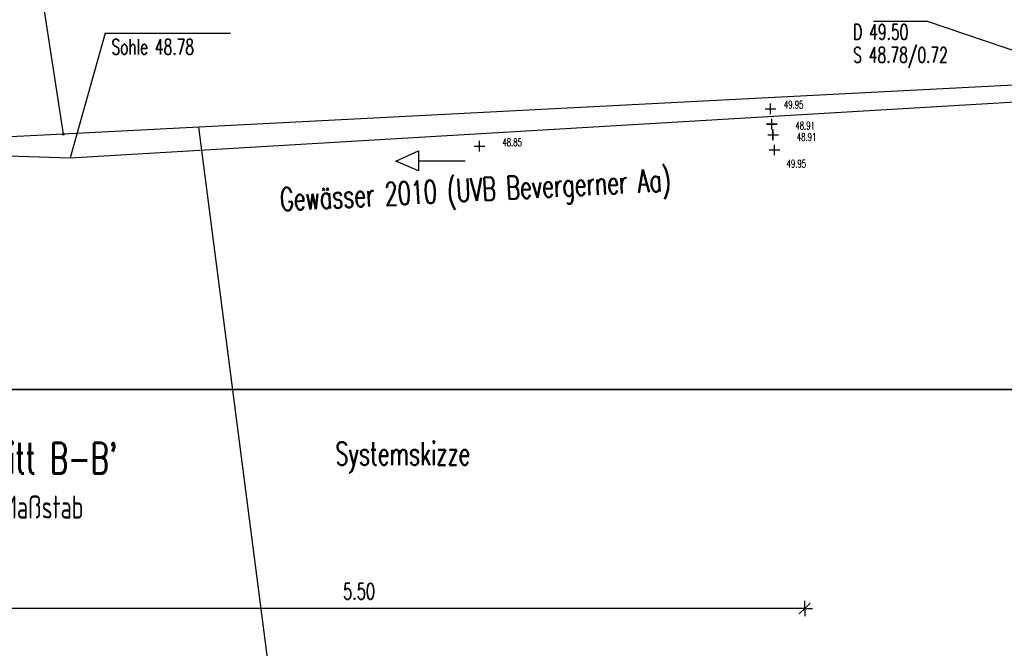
# Model space of a CAD drawing. Extents: x 3409653 to 3410193, y 5788342 to 5789000.
# Tile 12 of 79: x 3409714 to 3409778, y 5788670 to 5788711. Entities that reach past the tile are written whole.
import ezdxf

# ---------------------------------------------------------------- set-up
doc = ezdxf.new("R2010")
doc.units = 0
doc.header["$MEASUREMENT"] = 0
doc.linetypes.add('LINIENART0', pattern=[0])
doc.linetypes.add('LINIENART1', pattern=[50, 40, -10])
for name, color, linetype in [('detail_AA-BB', 7, 'Continuous'), ('Gewässer', 7, 'Continuous'), ('Gewässer verrohrt', 7, 'Continuous'), ('hoehen_lp', 7, 'Continuous'), ('NULLEBENE', 7, 'Continuous'), ('Straßenbau', 7, 'Continuous'), ('SwKanalPlanung', 7, 'Continuous'), ('TOP-HOEHENI', 7, 'Continuous')]:
    doc.layers.add(name, color=color, linetype=linetype)
doc.styles.add('SIMPLEX', font='simplex')

# ---------------------------------------------------------------- blocks, each defined once
blk = doc.blocks.new('GELAEN-109')
at = {"layer": 'NULLEBENE', "color": 1, "linetype": 'LINIENART0'}
for p, q in [((-0.188, 0.188), (0.188, -0.188)), ((-0.188, -0.188), (0.188, 0.188))]:
    blk.add_line(p, q, dxfattribs=at)
blk = doc.blocks.new('GEWPFEIL-242')
at = {"layer": 'NULLEBENE', "color": 194, "linetype": 'LINIENART0'}
for p, q in [((-22.65827, -0.11079), (-0.00046, 10.10744)), ((-0.00046, 10.10744), (-0.00046, 0.00028)), ((0, 0), (0, -10)), ((0, 0), (46.944, 0)), ((-22.65827, -0.11079), (-22.65827, -0.11079)), ((-0.00046, -9.99972), (-22.65827, -0.11079))]:
    blk.add_line(p, q, dxfattribs=at)
blk = doc.blocks.new('MASSTRENN-45')
at = {"layer": 'NULLEBENE', "color": 1, "linetype": 'LINIENART0'}
for q in [(-0.1, 0), (-0.07071, -0.07071), (0, 0.1), (0.07071, 0.07071), (0, -0.1), (0.1, 0)]:
    blk.add_line((0, 0), q, dxfattribs=at)

msp = doc.modelspace()

# ---------------------------------------------------------------- linework, layer by layer
at = {"layer": 'detail_AA-BB', "color": 128, "linetype": 'LINIENART0'}
msp.add_line((3409765.08691, 5788672.53397, 0.001), (3409710.08691, 5788672.53397, 5), dxfattribs=at)
msp.add_line((3409765.08691, 5788672.53397, 0.001), (3409710.08691, 5788672.53397, 5), dxfattribs=at)
at = {"layer": 'Gewässer', "color": 170, "linetype": 'LINIENART0'}
msp.add_line((3409717.19327, 5788701.89692), (3409782.98065, 5788705.7992), dxfattribs=at)
msp.add_line((3409717.19327, 5788701.89692), (3409782.98065, 5788705.7992), dxfattribs=at)
at = {"layer": 'Gewässer verrohrt', "color": 140, "linetype": 'LINIENART0'}
for q in [(3409717.19327, 5788701.89692), (3409727.647, 5788710.036)]:
    msp.add_line((3409719.482, 5788710.036), q, dxfattribs=at)
at = {"layer": 'Gewässer verrohrt', "color": 170, "linetype": 'LINIENART1'}
msp.add_line((3409688.46996, 5788702.80617), (3409717.19327, 5788701.89692), dxfattribs=at)
at = {"layer": 'Straßenbau', "color": 176, "linetype": 'LINIENART0'}
for p, q in [((3409703.30445, 5788686.79863), (3409784.30445, 5788686.79863)), ((3409784.30445, 5788686.79863), (3409703.30445, 5788686.79863)), ((3409784.30445, 5788686.79863), (3409703.30445, 5788686.79863))]:
    msp.add_line(p, q, dxfattribs=at)
at = {"layer": 'SwKanalPlanung', "color": 101, "linetype": 'LINIENART0'}
for p in [(3409769.58272, 5788710.80699), (3409784.57719, 5788706.89224)]:
    msp.add_line(p, (3409773.03994, 5788710.80699), dxfattribs=at)
at = {"layer": 'TOP-HOEHENI', "color": 95, "linetype": 'LINIENART0'}
for p, q in [((3409712.186, 5788732.886), (3409716.742, 5788703.449)), ((3409784.71, 5788706.957), (3409716.742, 5788703.449)), ((3409733.77, 5788640.658), (3409725.57, 5788703.905)), ((3409716.742, 5788703.449), (3409710.847, 5788703.145))]:
    msp.add_line(p, q, dxfattribs=at)

# ---------------------------------------------------------------- block references
at = {"layer": 'detail_AA-BB', "xscale": 5, "yscale": 5}
msp.add_blockref('MASSTRENN-45', (3409765.08691, 5788672.53397, 0.001), dxfattribs=at)
msp.add_blockref('MASSTRENN-45', (3409765.08691, 5788672.53397, 0.001), dxfattribs=at)
at = {"layer": 'Gewässer verrohrt', "xscale": 0.065, "yscale": 0.065}
msp.add_blockref('GEWPFEIL-242', (3409739.89629, 5788701.70093), dxfattribs=at)
at = {"layer": 'TOP-HOEHENI', "xscale": 1.3, "yscale": 1.3, "rotation": 45}
for p in [(3409762.8492, 5788705.0987), (3409762.94193, 5788704.11137), (3409762.944, 5788704.107), (3409762.944, 5788704.107), (3409763.018, 5788703.411), (3409763.03466, 5788703.4077), (3409743.877, 5788702.668, 48.857), (3409763.122, 5788702.417)]:
    msp.add_blockref('GELAEN-109', p, dxfattribs=at)
at = {"layer": 'TOP-HOEHENI', "xscale": 0.333, "yscale": 0.333}
msp.add_blockref('GELAEN-109', (3409716.742, 5788703.449), dxfattribs=at)

# ---------------------------------------------------------------- texts
at = {"layer": 'detail_AA-BB', "color": 128, "linetype": 'LINIENART0', "style": 'SIMPLEX', "width": 0.66046}
for s, height, p in [("Schnitt B-B'", 2, (3409708.847, 5788681.328)), ("Schnitt B-B'", 2, (3409708.847, 5788681.328)), ('Systemskizze', 1.5, (3409734.48777, 5788681.88042)), ('Systemskizze', 1.5, (3409734.48777, 5788681.88042)), ('ohne Maßstab', 1.5, (3409708.847, 5788678.394)), ('ohne Maßstab', 1.5, (3409708.847, 5788678.394)), ('5.50', 1.05, (3409734.989, 5788673.13)), ('5.50', 1.05, (3409734.989, 5788673.13)), ('55.00', 0.01, (3409737.57024, 5788672.53897)), ('55.00', 0.01, (3409737.57024, 5788672.53897))]:
    msp.add_text(s, height=height, dxfattribs=at).set_placement(p)
at = {"layer": 'Gewässer verrohrt', "color": 170, "linetype": 'LINIENART0', "style": 'SIMPLEX', "width": 0.66046}
msp.add_text('Sohle 48.78', height=1, dxfattribs=at).set_placement((3409719.88622, 5788708.63862))
msp.add_text('Gewässer 2010 (UVB Bevergerner Aa)', height=1.5, rotation=2.91273, dxfattribs=at).set_placement((3409730.91162, 5788698.44333))
at = {"layer": 'hoehen_lp', "color": 1, "linetype": 'LINIENART0', "style": 'SIMPLEX', "width": 0.66046}
for s, p in [('49.95', (3409763.733, 5788705.123)), ('48.91', (3409764.481, 5788703.759)), ('48.85', (3409745.377, 5788702.668)), ('48.91', (3409764.572, 5788703.014)), ('49.95', (3409763.905, 5788701.271))]:
    msp.add_text(s, height=0.5, dxfattribs=at).set_placement(p)
at = {"layer": 'SwKanalPlanung', "color": 101, "linetype": 'LINIENART0', "style": 'SIMPLEX', "width": 0.66046}
for s, p in [('D 49.50', (3409768.24872, 5788709.60699)), ('S 48.78/0.72', (3409768.24872, 5788708.10699))]:
    msp.add_text(s, height=1, dxfattribs=at).set_placement(p)

doc.saveas('drawing.dxf')
